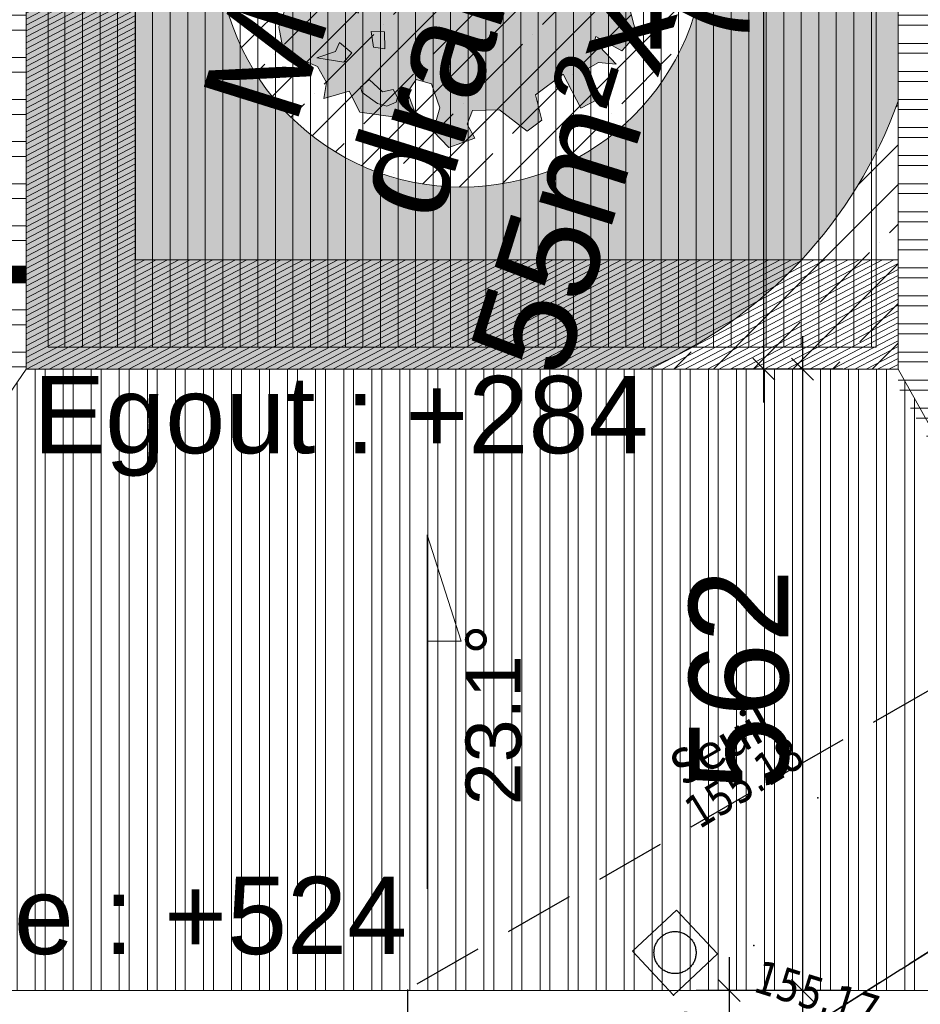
# Model space of a CAD drawing. Header units: millimetres. Extents: x 24647 to 200269, y -67453 to 4484.
# Tile 196 of 231: x 39004 to 39819, y -51219 to -50328. Entities that reach past the tile are written whole.
import ezdxf
from ezdxf.enums import TextEntityAlignment as Align
from ezdxf.lldxf.tags import DXFTag

# ---------------------------------------------------------------- set-up
doc = ezdxf.new("R2010")
doc.units = ezdxf.units.MM
for name, pattern in [('ACAD_ISO02W100', [15, 12, -3]), ('CACHE2', [4.762499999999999, 3.175, -1.5875]), ('Continue', [1, 1, 0])]:
    doc.linetypes.add(name, pattern=pattern)
doc.layers.get('0').update_dxf_attribs({"lineweight": 9})
doc.layers.add('- Poly 02', color=7, linetype='Continuous', lineweight=13, true_color=0x51879e, plot=False)
doc.layers.add('0_Construction 1', color=80, linetype='Continuous', lineweight=13, plot=False)
for name, color, linetype, lineweight in [('0_Cotes 500', 137, 'Continuous', 5), ('0H_Végétation', 73, 'Continuous', 9), ('D_Murs', 13, 'CACHE2', 35), ('P_Texte Repère', 63, 'Continuous', 13), ('P_Trait tres fin', 151, 'Continuous', 9), ('P_Trait Vu', 125, 'Continuous', 20), ('P_Voirie', 41, 'Continuous', 15), ('P_Végétation', 76, 'Continuous', 5), ('PH_V_Bardage Metal', 55, 'Continuous', 9), ('Textmult Gd', 36, 'Continuous', 13)]:
    doc.layers.add(name, color=color, linetype=linetype, lineweight=lineweight)
for name, color, linetype in [('Assa_sym_A', 7, 'Continue'), ('Bati_leg', 7, 'Continue'), ('Topo_ptco', 7, 'Continue'), ('Topo_ptco_alt', 3, 'Continue')]:
    doc.layers.add(name, color=color, linetype=linetype)
doc.layers.add('Hach Ombre', color=7, linetype='Continuous', lineweight=13, true_color=0x303030)
doc.layers.add('R_EP_H', color=7, linetype='EAUX_PLUVIALES', lineweight=18, true_color=0x263b9c)
doc.styles.add('Agency Style', font='arial.ttf')
doc.styles.add('Legend', font='calibri.ttf')
doc.styles.get("Standard").update_dxf_attribs({"font": 'GOTHIC.TTF'})
doc.styles.add('Verdana 1.0', font='verdana.ttf', dxfattribs={"width": 0.8, "height": 0.2})
tags = doc.linetypes.add('EAUX_PLUVIALES', pattern='A,12,-5,["EP",Standard,S=2.54,R=0,X=-2.54,Y=-1.27],-5', length=22).pattern_tags.tags
tags[6] = DXFTag(74, 10)
doc.dimstyles.new('Cotes 500', dxfattribs={"dimtxt": 90, "dimasz": 20, "dimexe": 30, "dimexo": 50, "dimgap": 10, "dimtad": 1, "dimdec": 0, "dimzin": 9, "dimdsep": 46, "dimtxsty": 'Standard', "dimblk": 'OBLIQUE', "dimcen": -25, "dimdle": 30, "dimazin": 0, "dimtfac": 1, "dimtdec": 0, "dimtix": 1, "dimtmove": 0, "dimatfit": 3, "dimldrblk": 'SMALL', "dimfxl": 100, "dimfxlon": 1, "dimarcsym": 0})

# ---------------------------------------------------------------- blocks, each defined once
blk = doc.blocks.new('_Oblique')
at = {"color": 0, "linetype": 'ByBlock', "lineweight": -2}
blk.add_line((-0.5, -0.5), (0.5, 0.5), dxfattribs=at)
blk = doc.blocks.new('*D567')
at = {"layer": '0_Cotes 500', "color": 0, "lineweight": -2, "transparency": 16777216}
for p, q in [((38623.9738362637, -51256.5090824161), (38623.9738362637, -51368.568559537)), ((40113.81331001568, -51256.50908241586), (40113.81331001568, -51368.568559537)), ((38593.9738362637, -51338.568559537), (40143.81331001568, -51338.568559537))]:
    blk.add_line(p, q, dxfattribs=at)
at = {"layer": 'Defpoints', "color": 0, "transparency": 16777216}
for p in [(38623.9738362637, -51206.5090824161), (40113.81331001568, -51206.50908241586), (40113.81331001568, -51338.568559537)]:
    blk.add_point(p, dxfattribs=at)
at = {"layer": '0_Cotes 500', "color": 0, "lineweight": -2, "transparency": 16777216, "xscale": 20, "yscale": 20, "zscale": 20, "rotation": 180}
blk.add_blockref('_Oblique', (38623.9738362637, -51338.568559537), dxfattribs=at)
at = {"layer": '0_Cotes 500', "color": 0, "lineweight": -2, "transparency": 16777216, "xscale": 20, "yscale": 20, "zscale": 20}
blk.add_blockref('_Oblique', (40113.81331001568, -51338.568559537), dxfattribs=at)
at = {"layer": '0_Cotes 500', "color": 0, "transparency": 16777216, "insert": (39368.89357313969, -51281.30479339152), "char_height": 90, "attachment_point": 5}
blk.add_mtext('1490', dxfattribs=at)
blk = doc.blocks.new('_Small')
at = {"color": 0, "linetype": 'ByBlock', "lineweight": -2}
blk.add_circle((0, 0), 0.25, dxfattribs=at)
blk = doc.blocks.new('*D565')
at = {"layer": '0_Cotes 500', "color": 0, "lineweight": -2, "transparency": 16777216}
for p, q in [((39712.60686598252, -50614.18002926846), (39712.60686598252, -51236.50911205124)), ((39749.12215180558, -50644.18002926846), (39682.60686598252, -50644.18002926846)), ((39749.12215180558, -51206.50911205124), (39682.60686598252, -51206.50911205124))]:
    blk.add_line(p, q, dxfattribs=at)
at = {"layer": 'Defpoints', "color": 0, "transparency": 16777216}
for p in [(39799.12215180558, -50644.18002926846), (39712.60686598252, -51206.50911205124), (39799.12215180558, -51206.50911205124)]:
    blk.add_point(p, dxfattribs=at)
at = {"layer": '0_Cotes 500', "color": 0, "lineweight": -2, "transparency": 16777216, "xscale": 20, "yscale": 20, "zscale": 20}
for p, rotation in [((39712.60686598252, -50644.18002926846), 90), ((39712.60686598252, -51206.50911205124), 270)]:
    blk.add_blockref('_Oblique', p, dxfattribs=dict(at, rotation=rotation))
at = {"layer": '0_Cotes 500', "color": 0, "transparency": 16777216, "insert": (39655.34309983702, -50925.34457065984), "char_height": 90, "attachment_point": 5, "rotation": 90}
blk.add_mtext('562', dxfattribs=at)
blk = doc.blocks.new('*D566')
at = {"layer": '0_Cotes 500', "color": 0, "lineweight": -2, "transparency": 16777216}
for p, q in [((39646.12255752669, -51176.50908241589), (39646.12255752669, -51592.5175104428)), ((39714.12215180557, -51206.50908241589), (39616.12255752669, -51206.50908241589)), ((39682.63784334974, -51562.5175104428), (39616.12255752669, -51562.5175104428))]:
    blk.add_line(p, q, dxfattribs=at)
at = {"layer": 'Defpoints', "color": 0, "transparency": 16777216}
for p in [(39764.12215180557, -51206.50908241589), (39646.12255752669, -51562.5175104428), (39732.63784334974, -51562.5175104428)]:
    blk.add_point(p, dxfattribs=at)
at = {"layer": '0_Cotes 500', "color": 0, "lineweight": -2, "transparency": 16777216, "xscale": 20, "yscale": 20, "zscale": 20}
for p, rotation in [((39646.12255752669, -51206.50908241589), 90), ((39646.12255752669, -51562.5175104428), 270)]:
    blk.add_blockref('_Oblique', p, dxfattribs=dict(at, rotation=rotation))
at = {"layer": '0_Cotes 500', "color": 0, "transparency": 16777216, "insert": (39588.85879138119, -51384.51329642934), "char_height": 90, "attachment_point": 5, "rotation": 90}
blk.add_mtext('356', dxfattribs=at)
blk = doc.blocks.new('Arbre dessus-Divers (3)')
at = {"true_color": 0xffffff, "transparency": 33554610}
h = blk.add_hatch(color=7, dxfattribs=at)
h.dxf.hatch_style = 1
h.paths.add_polyline_path([(267.7208863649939, -9.861957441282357), (283.9769412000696, 17.34390003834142), (292.9756085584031, 44.35500859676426), (272.8907585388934, 68.12478772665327), (245.4165424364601, 96.61804746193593), (256.8143461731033, 123.6935358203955), (256.0305220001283, 152.9030209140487), (243.263037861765, 176.8691584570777), (196.9492939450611, 180.4880982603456), (187.5595192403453, 168.0517430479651), (172.6580383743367, 179.8362526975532), (183.7890929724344, 219.0889675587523), (158.7800025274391, 245.1874923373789), (116.9977822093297, 261.1124182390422), (100.29064162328, 248.4797046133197), (58.6343890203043, 261.9471252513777), (50.92430631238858, 276.3854985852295), (28.30995083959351, 304.9491490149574), (-3.234290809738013, 301.7018086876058), (0.203397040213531, 265.3009254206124), (-3.47992257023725, 221.3863178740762), (-25.37204179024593, 220.7988521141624), (-29.14085856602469, 271.7760982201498), (-51.42569462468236, 285.8233642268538), (-97.60906941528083, 284.5840529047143), (-96.6288868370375, 248.0572019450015), (-88.72405520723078, 226.3614411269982), (-100.3781957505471, 206.6017091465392), (-127.2649460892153, 213.2028496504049), (-120.5290350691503, 232.8306030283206), (-128.1131500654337, 244.8114710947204), (-169.6990119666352, 253.4190311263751), (-204.8006055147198, 203.7995779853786), (-228.8955026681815, 195.8303665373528), (-262.5061422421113, 177.8823051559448), (-263.8623257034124, 138.9519164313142), (-250.6421463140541, 100.3526566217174), (-257.1756880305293, 70.94681312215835), (-281.0098469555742, 53.2610994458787), (-297.6526077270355, 38.22924946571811), (-304.0617912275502, 6.42587909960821), (-288.7032137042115, -22.39249866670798), (-259.5537070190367, -21.61028399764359), (-251.9052122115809, -35.99028842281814), (-276.1304784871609, -39.10124874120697), (-280.4028733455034, -61.06375865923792), (-287.2675439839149, -75.89323933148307), (-278.4441176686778, -134.0574822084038), (-258.7503749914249, -143.2525079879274), (-241.7808866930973, -140.3962749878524), (-223.9648039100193, -169.0886850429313), (-225.5757146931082, -200.7632958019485), (-207.627653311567, -234.3739353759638), (-151.5913962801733, -240.1928612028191), (-131.6369153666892, -259.1043892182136), (-128.5243455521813, -283.3896338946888), (-95.21309697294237, -261.2193212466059), (-70.09496305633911, -286.6834556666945), (-16.85055920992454, -277.9320295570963), (-9.402824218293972, -282.5939222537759), (12.23456767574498, -274.7506785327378), (9.508703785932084, -262.6394413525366), (-10.6421355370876, -236.4105474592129), (-3.97221381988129, -214.3236793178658), (20.31904175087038, -213.6718337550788), (43.05936495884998, -244.6929894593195), (44.03793804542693, -281.1598620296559), (73.64454136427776, -297.4115154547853), (107.0004536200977, -272.207676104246), (89.50948886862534, -255.6309046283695), (91.38113786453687, -233.672796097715), (129.9204192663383, -220.4542262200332), (179.0244068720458, -238.5835395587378), (195.4708092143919, -216.2343236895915), (175.1252209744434, -182.7480423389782), (205.5633123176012, -140.5163457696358), (246.0873173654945, -181.4109458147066), (266.9089062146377, -160.7780463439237), (239.0495936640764, -120.1707575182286), (250.8984831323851, -107.6684130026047), (277.4585059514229, -102.0939365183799), (235.5415151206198, -78.91001365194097), (235.3451566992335, -71.59264777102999), (279.3301549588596, -80.13582799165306), (293.1226936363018, -50.5952139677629)])
for p, q in [((-121.4453396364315, 3.043333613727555), (-102.3390627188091, 15.74042705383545)), ((-102.3390627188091, 15.74042705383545), (-82.38297230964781, -3.231079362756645)), ((-106.0223823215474, -28.17418050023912), (-121.4453396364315, 3.043333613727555)), ((-24.22050166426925, -7.555909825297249), (-5.180214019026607, 7.600298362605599)), ((-5.180214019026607, 7.600298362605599), (4.929005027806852, -6.773695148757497)), ((-82.38297230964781, -3.231079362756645), (-106.0223823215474, -28.17418050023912)), ((-82.38297230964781, -3.231079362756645), (-82.38297230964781, -3.231079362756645)), ((4.929005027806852, -6.773695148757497), (-24.22050166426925, -7.555909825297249)), ((4.929005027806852, -6.773695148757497), (-24.22050166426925, -7.555909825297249)), ((-24.22050166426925, -7.555909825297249), (4.929005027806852, -6.773695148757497)), ((4.929005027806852, -6.773695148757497), (4.929005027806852, -6.773695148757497)), ((4.929005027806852, -6.773695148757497), (4.929005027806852, -6.773695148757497)), ((-154.6098562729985, -114.2885241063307), (-119.0555674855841, -79.30219322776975)), ((-111.6034311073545, -86.36483176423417), (-130.1882315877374, -118.4949296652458)), ((-119.0555674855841, -79.30219322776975), (-111.6034311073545, -86.36483176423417)), ((-225.3031802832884, -90.13617559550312), (-208.1989214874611, -94.53893956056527)), ((-222.3165781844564, -111.9639150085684), (-225.3031802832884, -90.13617559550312)), ((-208.1989214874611, -94.53893956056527), (-205.4130791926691, -106.6485672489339)), ((-205.4130791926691, -106.6485672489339), (-222.3165781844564, -111.9639150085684)), ((-205.4130791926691, -106.6485672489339), (-205.4130791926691, -106.6485672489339)), ((-153.8920214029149, -141.0388944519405), (-154.6098562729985, -114.2885241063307)), ((-130.1882315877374, -118.4949296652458), (-117.5555179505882, -135.2020702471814)), ((-130.1882315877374, -118.4949296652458), (-130.1882315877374, -118.4949296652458)), ((-117.2947797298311, -144.9185724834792), (-153.8920214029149, -141.0388944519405)), ((-117.5555179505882, -135.2020702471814), (-117.2947797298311, -144.9185724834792)), ((-90.39288745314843, -165.5043392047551), (-71.09025211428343, -160.1246116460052)), ((-71.09025211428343, -160.1246116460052), (-63.11943117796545, -184.2794872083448)), ((-80.08891947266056, -187.1357202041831), (-90.39288745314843, -165.5043392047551)), ((-63.11943117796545, -184.2794872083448), (-80.08891947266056, -187.1357202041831)), ((-80.08891947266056, -187.1357202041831), (-80.08891947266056, -187.1357202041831)), ((-132.942215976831, -210.4618996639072), (-130.8742085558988, -195.8211570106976)), ((-130.8742085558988, -195.8211570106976), (-108.7813295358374, -204.9518029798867)), ((-108.7813295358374, -204.9518029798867), (-115.5816203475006, -222.1804200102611)), ((-156.7763749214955, -228.1476133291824), (-132.942215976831, -210.4618996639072)), ((-115.5816203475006, -222.1804200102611), (-156.7763749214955, -228.1476133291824)), ((-156.7763749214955, -228.1476133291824), (-156.7763749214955, -228.1476133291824)), ((-80.79164787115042, -250.4173429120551), (-71.46625297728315, -235.5818513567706)), ((-71.46625297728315, -235.5818513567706), (-46.84826988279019, -247.1056227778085)), ((-75.73703834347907, -257.6043396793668), (-80.79164787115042, -250.4173429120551)), ((-80.79164787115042, -250.4173429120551), (-80.79164787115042, -250.4173429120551)), ((-46.84826988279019, -247.1056227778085), (-32.46987494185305, -239.3971495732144)), ((-32.46987494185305, -239.3971495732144), (-22.49263449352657, -248.8529135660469)), ((-22.49263449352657, -248.8529135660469), (-22.29627607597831, -256.1702794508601)), ((-48.72592978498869, -266.6030070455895), (-75.73703834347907, -257.6043396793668)), ((-34.15117644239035, -266.2118997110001), (-48.72592978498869, -266.6030070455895)), ((-22.29627607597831, -256.1702794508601), (-34.15117644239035, -266.2118997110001))]:
    blk.add_line(p, q)
at = {"lineweight": 13}
blk.add_lwpolyline([(267.7208863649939, -9.861957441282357), (283.9769412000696, 17.34390003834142), (292.9756085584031, 44.35500859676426), (292.9756085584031, 44.35500859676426), (272.8907585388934, 68.12478772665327), (245.4165424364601, 96.61804746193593), (256.8143461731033, 123.6935358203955), (256.0305220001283, 152.9030209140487), (243.263037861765, 176.8691584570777), (196.9492939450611, 180.4880982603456), (187.5595192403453, 168.0517430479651), (172.6580383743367, 179.8362526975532), (183.7890929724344, 219.0889675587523), (158.7800025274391, 245.1874923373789), (116.9977822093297, 261.1124182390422), (100.29064162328, 248.4797046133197), (58.6343890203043, 261.9471252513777), (50.92430631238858, 276.3854985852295), (28.30995083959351, 304.9491490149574), (-3.234290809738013, 301.7018086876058), (0.203397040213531, 265.3009254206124), (-3.47992257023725, 221.3863178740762), (-25.37204179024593, 220.7988521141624), (-29.14085856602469, 271.7760982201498), (-51.42569462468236, 285.8233642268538), (-97.60906941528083, 284.5840529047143), (-96.6288868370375, 248.0572019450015), (-88.72405520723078, 226.3614411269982), (-100.3781957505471, 206.6017091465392), (-127.2649460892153, 213.2028496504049), (-120.5290350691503, 232.8306030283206), (-128.1131500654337, 244.8114710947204), (-169.6990119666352, 253.4190311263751), (-204.8006055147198, 203.7995779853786), (-228.8955026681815, 195.8303665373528), (-262.5061422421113, 177.8823051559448), (-263.8623257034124, 138.9519164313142), (-250.6421463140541, 100.3526566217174), (-257.1756880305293, 70.94681312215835), (-281.0098469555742, 53.2610994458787), (-297.6526077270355, 38.22924946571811), (-304.0617912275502, 6.42587909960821), (-288.7032137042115, -22.39249866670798), (-259.5537070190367, -21.61028399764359), (-251.9052122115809, -35.99028842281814), (-276.1304784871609, -39.10124874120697), (-280.4028733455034, -61.06375865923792), (-287.2675439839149, -75.89323933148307), (-278.4441176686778, -134.0574822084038), (-258.7503749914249, -143.2525079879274), (-241.7808866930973, -140.3962749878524), (-223.9648039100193, -169.0886850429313), (-225.5757146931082, -200.7632958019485), (-207.627653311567, -234.3739353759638), (-151.5913962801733, -240.1928612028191), (-131.6369153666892, -259.1043892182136), (-128.5243455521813, -283.3896338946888), (-95.21309697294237, -261.2193212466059), (-70.09496305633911, -286.6834556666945), (-16.85055920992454, -277.9320295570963), (-9.402824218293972, -282.5939222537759), (12.23456767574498, -274.7506785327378), (9.508703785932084, -262.6394413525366), (-10.6421355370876, -236.4105474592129), (-3.97221381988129, -214.3236793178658), (20.31904175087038, -213.6718337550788), (43.05936495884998, -244.6929894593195), (44.03793804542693, -281.1598620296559), (73.64454136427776, -297.4115154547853), (107.0004536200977, -272.207676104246), (89.50948886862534, -255.6309046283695), (91.38113786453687, -233.672796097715), (129.9204192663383, -220.4542262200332), (179.0244068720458, -238.5835395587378), (195.4708092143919, -216.2343236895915), (175.1252209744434, -182.7480423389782), (205.5633123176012, -140.5163457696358), (246.0873173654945, -181.4109458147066), (266.9089062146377, -160.7780463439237), (239.0495936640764, -120.1707575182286), (250.8984831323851, -107.6684130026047), (277.4585059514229, -102.0939365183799), (235.5415151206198, -78.91001365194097), (235.3451566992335, -71.59264777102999), (279.3301549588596, -80.13582799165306), (293.1226936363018, -50.5952139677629), (267.7208863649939, -9.861957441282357), (283.9769412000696, 17.34390003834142), (283.9769412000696, 17.34390003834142)], dxfattribs=at)
blk.add_point((-0.1256045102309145, 0.4133015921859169))
blk = doc.blocks.new('*D683')
at = {"layer": '0_Cotes 500', "color": 0, "lineweight": -2, "transparency": 16777216}
for p, q in [((39677.60686598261, -50674.18002926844), (39677.60686598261, -49845.52223479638)), ((39749.1221518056, -49875.52223479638), (39647.60686598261, -49875.52223479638)), ((39749.12215180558, -50644.18002926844), (39647.60686598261, -50644.18002926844))]:
    blk.add_line(p, q, dxfattribs=at)
at = {"layer": 'Defpoints', "color": 0, "transparency": 16777216}
for p in [(39677.60686598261, -49875.52223479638), (39799.1221518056, -49875.52223479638), (39799.12215180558, -50644.18002926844)]:
    blk.add_point(p, dxfattribs=at)
at = {"layer": '0_Cotes 500', "color": 0, "lineweight": -2, "transparency": 16777216, "xscale": 20, "yscale": 20, "zscale": 20}
for p, rotation in [((39677.60686598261, -49875.52223479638), 90), ((39677.60686598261, -50644.18002926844), 270)]:
    blk.add_blockref('_Oblique', p, dxfattribs=dict(at, rotation=rotation))
at = {"layer": '0_Cotes 500', "color": 0, "transparency": 16777216, "insert": (39620.34309983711, -50259.8511320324), "char_height": 90, "attachment_point": 5, "rotation": 90}
blk.add_mtext('770', dxfattribs=at)
blk = doc.blocks.new('Topo_Ptco')
at = {"color": 0}
blk.add_point((0, 0), dxfattribs=at)
at = {"layer": 'Topo_ptco_alt', "style": 'Verdana 1.0', "width": 0.8}
blk.add_attdef('ALT', text='', height=0.3, dxfattribs=at).set_placement((0.1, -0.1), align=Align.TOP_LEFT)
blk = doc.blocks.new('Assa_Reg_Car')
at = {"color": 7, "linetype": 'ByBlock', "lineweight": -2}
for p, q in [((0, 0), (0, 1)), ((0, 1), (1, 1)), ((1, 1), (1, 0)), ((1, 0), (0, 0))]:
    blk.add_line(p, q, dxfattribs=at)
blk.add_circle((0.5, 0.5), 0.3500000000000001, dxfattribs=at)
blk = doc.blocks.new('plantopo')
at = {"layer": 'Bati_leg', "flags": 128}
blk.add_lwpolyline([(1270633.097037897, 7266625.180513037), (1270637.354866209, 7266630.199266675)], dxfattribs=at)
at = {"layer": 'Assa_sym_A', "xscale": 0.5444405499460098, "yscale": 0.5444405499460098, "rotation": 60.51113715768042}
blk.add_blockref('Assa_Reg_Car', (1270633.144351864, 7266626.631694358, 155.1718845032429), dxfattribs=at)
at = {"layer": 'Topo_ptco'}
ref = blk.add_blockref('Topo_Ptco', (1270633.856803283, 7266628.725444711, 155.1760222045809), dxfattribs=at)
ref.add_attrib('ALT', '155.18', dxfattribs={"layer": 'Topo_ptco_alt', "height": 0.3, "rotation": 48.93525460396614, "style": 'Verdana 1.0', "width": 0.8}).set_placement((1270632.688111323, 7266628.323514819), align=Align.TOP_LEFT)
ref = blk.add_blockref('Topo_Ptco', (1270633.704096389, 7266627.27897467, 155.1723206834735), dxfattribs=at)
ref.add_attrib('ALT', '155.17', dxfattribs={"layer": 'Topo_ptco_alt', "height": 0.3, "style": 'Verdana 1.0', "width": 0.8}).set_placement((1270633.80409639, 7266627.17897467, 155.1723206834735), align=Align.TOP_LEFT)
for p in [(1270633.704096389, 7266627.27897467, 155.1723206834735), (1270633.412355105, 7266627.105603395)]:
    blk.add_blockref('Topo_Ptco', p, dxfattribs=at)
ref = blk.add_blockref('Topo_Ptco', (1270633.144351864, 7266626.631694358, 155.1901902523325), dxfattribs=at)
ref.add_attrib('ALT', '155.19', dxfattribs={"layer": 'Topo_ptco_alt', "height": 0.3, "style": 'Verdana 1.0', "width": 0.8}).set_placement((1270633.244351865, 7266626.531694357, 155.1901902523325), align=Align.TOP_LEFT)
at = {"style": 'Legend'}
blk.add_text('Seuil', height=0.3200000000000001, rotation=47.14924627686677, dxfattribs=at).set_placement((1270632.667567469, 7266628.459330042))

msp = doc.modelspace()

# ---------------------------------------------------------------- hatches: boundary and pattern name
at = {"layer": '0H_Végétation', "transparency": 33554687}
h = msp.add_hatch(dxfattribs=at)
h.set_pattern_fill('ANSI35', color=256, scale=8)
h.set_pattern_definition([(117.6124533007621, (-14100.4013960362, 36322.35056197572), (-45.01402530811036, -23.54522298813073), []), (117.6124533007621, (-14089.6669902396, 36356.63020093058), (-45.01402530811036, -23.54522298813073), [63.5, -12.7, 0, -12.7])])
h.paths.add_polyline_path([(35579.31726855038, -47738.67396938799), (35588.00621419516, -48667.17466354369), (37213.10873679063, -48667.17466354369), (37213.10873679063, -47757.40651264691), (38326.83027071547, -47497.75754728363), (37922.66903871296, -45764.17441272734), (37928.33732479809, -45728.07289707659), (37951.84082013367, -45699.83248198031), (37978.85743731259, -45686.63409149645), (39255.72551536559, -45256.4337171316), (39325.92756849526, -45226.78499364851), (39369.44403475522, -45179.59355425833), (39376.44286739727, -45156.52576635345), (39381.53090655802, -44638.45559179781), (38660.40960437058, -44758.59454083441)])
h.paths.add_polyline_path([(43747.74493348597, -46989.08360755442), (41535.08687437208, -48277.1195365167), (41531.38914061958, -49719.95940652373), (43259.53034920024, -49723.25034072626), (43259.53034817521, -50953.48333529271), (42925.97971332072, -51562.14963185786), (44921.5747059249, -52661.74721877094), (46802.48995596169, -50037.62994241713), (44770.29738795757, -48668.21891677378)])
edge = h.paths.add_edge_path()
edge.add_line((38296.05593561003, -56898.81771841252), (41532.00195437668, -58639.47368872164))
edge.add_line((41532.00195437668, -58639.47368872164), (42181.14759474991, -57586.77474176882))
edge.add_line((42181.14759474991, -57586.77474176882), (42480.22229659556, -56961.36045587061))
edge.add_line((42480.22229659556, -56961.36045587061), (42623.25565844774, -56617.47270023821))
edge.add_line((42623.25565844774, -56617.47270023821), (42257.41969317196, -56357.34436953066))
edge.add_line((42257.41969317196, -56357.34436953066), (42513.41507440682, -56115.20189275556))
edge.add_line((42513.41507440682, -56115.20189275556), (43335.68845653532, -54700.78819274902))
edge.add_line((43335.68845653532, -54700.78819274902), (42659.29336371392, -54310.07780080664))
edge.add_line((42659.29336371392, -54310.07780080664), (42667.03123021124, -54234.62595069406))
edge.add_line((42667.03123021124, -54234.62595069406), (42844.75524002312, -53913.06872475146))
edge.add_line((42844.75524002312, -53913.06872475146), (43496.3307338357, -52755.00152790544))
edge.add_arc((43801.17645288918, -52948.21126534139), 360.9167702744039, 70.85112709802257, 147.6336754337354, ccw=False)
edge.add_line((43919.5657486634, -52607.26421708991), (44620.54589164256, -52993.68338572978))
edge.add_line((44620.54589164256, -52993.68338572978), (44674.98946946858, -53031.97510039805))
edge.add_line((44674.98946946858, -53031.97510039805), (44757.69000738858, -53151.55726110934))
edge.add_line((44757.69000738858, -53151.55726110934), (44874.47375553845, -53248.31310856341))
edge.add_line((44874.47375553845, -53248.31310856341), (44864.13049846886, -53269.61260747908))
edge.add_line((44864.13049846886, -53269.61260747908), (44874.64488762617, -53284.91604304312))
edge.add_line((44874.64488762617, -53284.91604304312), (44445.26969021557, -54169.9403887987))
edge.add_line((44445.26969021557, -54169.9403887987), (43972.22375571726, -55145.0901981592))
edge.add_line((43972.22375571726, -55145.0901981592), (43913.96320757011, -55291.41193301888))
edge.add_line((43913.96320757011, -55291.41193301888), (43820.17129617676, -55526.97091121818))
edge.add_line((43820.17129617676, -55526.97091121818), (43755.88781223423, -55688.419287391))
edge.add_line((43755.88781223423, -55688.419287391), (43727.79283199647, -55758.98000780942))
edge.add_line((43727.79283199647, -55758.98000780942), (43412.65708291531, -56550.445433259))
edge.add_line((43412.65708291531, -56550.445433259), (42853.09041005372, -57955.80066835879))
edge.add_line((42853.09041005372, -57955.80066835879), (42433.86025464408, -59106.17664034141))
edge.add_line((42433.86025464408, -59106.17664034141), (38295.35714077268, -60925.14784341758))
edge.add_line((38295.35714077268, -60925.14784341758), (38296.05593561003, -56898.81771841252))
edge = h.paths.add_edge_path(flags=17)
edge.add_arc((41157.99255907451, -54434.47225098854), 800.666295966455, 42.18674468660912, 115.1752589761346)
edge.add_line((40817.39829528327, -53709.86058604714), (39585.14532731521, -54402.20425527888))
edge.add_arc((39340.22934650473, -53966.29582183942), 500.0000000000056, 239.7912631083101, 299.32953749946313, ccw=False)
edge.add_line((39088.65348055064, -54398.39486565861), (38796.43281385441, -54228.25871672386))
edge.add_arc((38695.80246747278, -54401.09833425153), 199.9999999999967, 59.79126310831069, 180)
edge.add_line((38495.80246747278, -54401.09833425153), (38495.80246747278, -55284.65305291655))
edge.add_arc((38995.80246747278, -55284.65305291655), 500, 180, 239.6720561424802)
edge.add_line((38743.32814125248, -55716.22774471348), (39239.74207663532, -56006.63349890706))
edge.add_arc((39787.19322020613, -54938.66448183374), 1200.108568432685, 242.8598884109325, 330.2439322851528)
edge.add_line((40829.06298488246, -55534.28849870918), (41751.25424033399, -53896.78545081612))
h = msp.add_hatch(dxfattribs=at)
h.set_pattern_fill('ANSI35', color=256, scale=8)
h.set_pattern_definition([(45.00000000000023, (-817.4882917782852, -8187.799174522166), (-35.92102448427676, 35.92102448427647), []), (45.00000000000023, (-781.5672517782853, -8187.799174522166), (-35.92102448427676, 35.92102448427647), [63.5, -12.7, 0, -12.7])])
edge = h.paths.add_edge_path()
edge.add_line((39009.5565734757, -49875.52223479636), (39009.5565734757, -50113.48320282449))
edge.add_arc((39403.78831843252, -50259.07613203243), 420.2570282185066, 114.12372196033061, 159.730409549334, ccw=False)
edge.add_line((39232.02575649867, -49875.52223479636), (39009.5565734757, -49875.52223479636))
edge = h.paths.add_edge_path()
edge.add_line((39799.12215180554, -49875.52223479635), (39575.55088036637, -49875.52223479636))
edge.add_arc((39403.7883184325, -50259.07613203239), 420.2570282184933, 19.831338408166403, 65.87627803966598, ccw=False)
edge.add_line((39799.12215180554, -50116.50288784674), (39799.12215180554, -49875.52223479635))
edge = h.paths.add_edge_path()
edge.add_line((39572.04692326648, -50644.18002926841), (39799.12215180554, -50644.18002926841))
edge.add_line((39799.12215180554, -50644.18002926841), (39799.12215180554, -50401.64937621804))
edge.add_arc((39403.7883184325, -50259.07613203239), 420.2570282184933, 293.60135540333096, 340.1686615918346, ccw=False)
edge = h.paths.add_edge_path()
edge.add_arc((39403.7883184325, -50259.0761320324), 220.2570282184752, 0, 360)
at = {"layer": 'Hach Ombre', "transparency": 33554559}
h = msp.add_hatch(dxfattribs=at)
h.set_pattern_fill('ANSI31', color=256, scale=1.5, angle=-17.38754669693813)
h.set_pattern_definition([(27.61245330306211, (-790.009734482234, -8492.581820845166), (-2.207364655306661, 4.220064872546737), [])])
h.paths.add_polyline_path([(41124.1792165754, -47783.83181938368), (37747.67921657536, -47783.83181938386), (37747.67921657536, -47925.25317562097), (40982.75786033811, -47925.25317562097), (40982.75786033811, -48942.96570174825), (41124.17921657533, -48801.54434551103), (41167.3127302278, -48249.41144954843)])
h.paths.add_polyline_path([(35610.17276168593, -49131.22653122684), (35801.13436590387, -49023.66880913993), (37598.75786033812, -49023.66880914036), (37598.7578603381, -49131.67563306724)])
h.paths.add_polyline_path([(37598.75786033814, -49131.67563306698), (38303.33883535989, -49131.67563306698), (38303.33883535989, -49100.35675101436), (37598.75786033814, -49100.35675101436)])
h.paths.add_polyline_path([(38682.66369910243, -49254.47493437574), (40172.50317285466, -49254.4749343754), (40172.50317285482, -49945.24013885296), (40116.65690790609, -50384.47644849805), (40172.50317285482, -50803.71332260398), (40113.81331001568, -50803.71332260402), (40113.81331001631, -49313.16479721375), (38623.97383626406, -49313.16479721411)])
h.paths.add_polyline_path([(40762.49173572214, -48943.2519387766), (40762.49173572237, -49945.24013885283), (40635.21252828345, -49945.2401405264), (40635.21251510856, -48943.2519387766)])
h.paths.add_polyline_path([(43019.55157862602, -50950.19436636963), (43141.23216836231, -50858.4767271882), (43284.80410036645, -50227.54219721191), (43139.31959557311, -49864.58203348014), (40762.49173572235, -49864.58203348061), (40762.49173615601, -49945.24013885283), (40812.64536462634, -49945.24013885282), (40812.71591677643, -49959.95939919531), (43019.55288633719, -49959.95942957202)])
h.paths.add_polyline_path([(41055.75953720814, -51421.09614760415), (40241.0925174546, -51421.0961476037), (40241.0925174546, -51562.51750384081), (40914.33818097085, -51562.51750384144), (40914.33818097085, -52303.19184172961), (41055.75953736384, -52303.19184172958), (41098.89305086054, -51819.01048118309)])
h.paths.add_polyline_path([(40299.07528668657, -50803.71332260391), (40299.07528668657, -51021.24710574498), (40241.0925174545, -51079.22987497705), (40241.09251745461, -51562.51750216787), (40113.81331001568, -51562.51750384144), (40113.81329684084, -50803.71332260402)])
h.paths.add_polyline_path([(38401.6071989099, -50743.00601881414), (38401.6071989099, -50636.94000163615), (38623.97383626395, -50644.0191148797), (38623.97383626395, -50742.51751145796)])
h.paths.add_polyline_path([(39799.12215180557, -50545.18507990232), (39108.55152284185, -50545.18507990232), (39108.55152284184, -49875.52223479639), (39009.55657347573, -49875.52223479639), (39009.55657347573, -50644.18002926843), (39799.12215180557, -50644.18002926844)], flags=17)
h.paths.add_polyline_path([(38623.97383626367, -51562.51751145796), (40113.81331001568, -51562.51751145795), (40113.81331001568, -51551.31287194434), (38623.97383626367, -51551.31287194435)])
at = {"layer": 'P_Voirie', "true_color": 0xe7e4d0, "transparency": 33554687}
h = msp.add_hatch(color=254, dxfattribs=at)
h.dxf.hatch_style = 1
edge = h.paths.add_edge_path(flags=16)
edge.add_arc((39403.7883184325, -50259.07613203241), 220.2570282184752, 0, 360)
edge = h.paths.add_edge_path()
edge.add_arc((39403.78831843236, -50259.07613203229), 420.2570282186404, 293.6013554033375, 340.1686615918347)
edge.add_line((39799.12215180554, -50401.64937621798), (39799.12215180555, -50116.50288784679))
edge.add_arc((39403.78831843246, -50259.07613203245), 420.2570282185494, 19.83133840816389, 65.87627803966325)
edge.add_line((39575.55088036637, -49875.52223479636), (39232.02575649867, -49875.52223479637))
edge.add_arc((39403.78831843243, -50259.07613203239), 420.2570282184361, 114.1237219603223, 159.7304095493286)
edge.add_line((39009.55657347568, -50113.48320282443), (39009.55657347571, -50644.18002926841))
edge.add_line((39009.55657347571, -50644.18002926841), (39572.04692326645, -50644.18002926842))
h = msp.add_hatch(color=254, dxfattribs=at)
h.dxf.hatch_style = 1
edge = h.paths.add_edge_path(flags=17)
edge.add_line((37255.38381719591, -56067.27317673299), (37125.38381719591, -56197.27317673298))
edge.add_line((37125.38381719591, -56197.27317673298), (37125.20897046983, -51370.37307959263))
edge.add_arc((37190.29639383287, -51370.28329854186), 65.08748528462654, -0.07903327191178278, 180.0790332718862, ccw=False)
edge.add_line((37255.38381719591, -51370.37307959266), (37255.38381719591, -56067.27317673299))
edge = h.paths.add_edge_path(flags=16)
edge.add_line((37320.10322968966, -50369.68336147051), (37320.26668599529, -50431.97708697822))
edge.add_arc((36620.38381719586, -51400.57864074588), 1195.000000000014, 31.184854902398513, 54.14923643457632, ccw=False)
edge.add_line((37642.70770494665, -50781.80657565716), (38018.04033348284, -50554.63263554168))
edge.add_arc((37966.26024435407, -50469.08251941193), 99.9999999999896, 301.1848549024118, 450.1503415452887)
edge.add_line((37965.99784915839, -50369.08286366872), (37320.10610108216, -50370.77765841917))
edge = h.paths.add_edge_path()
edge.add_line((36672.45339302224, -50386.91510718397), (36672.53970075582, -50191.27290681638))
edge.add_line((36672.53970075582, -50191.27290681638), (35472.47315290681, -50192.35675640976))
edge.add_line((35472.47315290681, -50192.35675640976), (35472.47315290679, -50385.57864074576))
edge.add_line((35472.47315290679, -50385.57864074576), (36620.38381719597, -50385.57864074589))
edge.add_arc((36620.38381719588, -51400.57864074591), 1015.000000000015, 87.05943148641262, 89.99999999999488, ccw=False)
edge = h.paths.add_edge_path()
edge.add_line((37320.26668599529, -50431.97708697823), (37320.23077593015, -50418.29164527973))
edge.add_line((37320.23077593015, -50418.29164527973), (36875.86858531, -50418.25866575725))
edge.add_arc((36620.38381719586, -51400.57864074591), 1015.000000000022, 1.0231815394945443e-12, 75.42132716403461, ccw=False)
edge.add_line((37635.38381719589, -51400.57864074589), (37635.38381719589, -56339.71919480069))
edge.add_line((37635.38381719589, -56339.71919480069), (37635.38381719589, -56915.84372566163))
edge.add_arc((42635.38381719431, -56915.84372566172), 4999.999999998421, 180, 189.9703779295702)
edge.add_arc((9080.098549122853, -63029.13273614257), 29107.72840022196, 8.722899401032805, 10.38617490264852, ccw=False)
edge.add_line((37851.1481432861, -58614.77458672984), (37945.85738541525, -59371.65996095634))
edge.add_arc((32984.54756498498, -59992.46980754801), 4999.999999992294, -8.526512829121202e-12, 7.132363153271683, ccw=False)
edge.add_line((37984.54756497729, -59992.46980754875), (37984.54756497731, -61215.51826204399))
edge.add_arc((37884.54756497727, -61215.518262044), 100.0000000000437, -66.20604750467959, 0, ccw=False)
edge.add_line((37924.89243709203, -61307.01848769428), (37795.27057121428, -61364.17220032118))
edge.add_line((37795.27057121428, -61364.17220032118), (37567.2786475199, -61431.15439762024))
edge.add_arc((38346.34371747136, -61527.50073539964), 785.0000000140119, 172.950073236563, 176.6019580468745)
edge.add_line((37562.72386199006, -61480.97201182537), (37547.90579715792, -61730.53247535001))
edge.add_line((37547.90579715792, -61730.53247535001), (37693.57402346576, -61739.18176695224))
edge.add_line((37693.57402346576, -61739.18176695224), (37710.45659316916, -61598.28975517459))
edge.add_line((37710.45659316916, -61598.28975517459), (42254.87623538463, -59597.31238634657))
edge.add_line((42254.87623538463, -59597.31238634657), (42339.46604002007, -59365.19626237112))
edge.add_line((42339.46604002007, -59365.19626237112), (38304.89243709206, -61139.46642654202))
edge.add_arc((38264.5475649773, -61047.96620089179), 99.99999999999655, 180.0000000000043, 293.79395249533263, ccw=False)
edge.add_line((38164.5475649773, -61047.96620089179), (38164.54756497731, -59065.55006112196))
edge.add_arc((33164.54756497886, -59065.55006112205), 4999.99999999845, 0, 9.970377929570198)
edge.add_line((38089.03455478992, -58199.85502985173), (38006.36604677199, -57729.59705505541))
edge.add_arc((42635.38381719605, -56915.84372566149), 4700.000000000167, 179.9999999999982, 189.9703779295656, ccw=False)
edge.add_line((37935.38381719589, -56915.84372566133), (37935.38381719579, -51562.51751145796))
edge.add_line((37935.38381719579, -51562.51751145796), (38295.33883535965, -51562.51751145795))
edge.add_line((38295.33883535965, -51562.51751145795), (38295.33883535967, -50742.51751145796))
edge.add_line((38295.33883535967, -50742.51751145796), (38623.97383626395, -50742.51751145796))
edge.add_line((38623.97383626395, -50742.51751145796), (38623.97383626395, -50418.38840604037))
edge.add_line((38623.97383626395, -50418.38840604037), (38052.43335120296, -50418.34598764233))
edge.add_arc((37966.26024435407, -50469.08251941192), 99.99999999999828, -58.81514509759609, 30.488493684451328, ccw=False)
edge.add_line((38018.04033348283, -50554.6326355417), (37642.70770494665, -50781.80657565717))
edge.add_arc((36620.38381719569, -51400.57864074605), 1195.000000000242, 31.18485490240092, 54.1492364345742)
at = {"layer": 'PH_V_Bardage Metal'}
h = msp.add_hatch(dxfattribs=at)
h.set_pattern_fill('STEEL', color=256, scale=8, angle=45, style=0)
h.set_pattern_definition([(90, (-673.5776159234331, 4997.361820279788), (-25.4, -1.012523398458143e-13), []), (90, (-682.5578720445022, 5006.342076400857), (-25.4, -1.012523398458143e-13), [])])
h.paths.add_polyline_path([(40982.75786033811, -47925.253175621), (37598.7578603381, -47925.25317562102), (37598.75786033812, -48434.25255646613), (40982.75786033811, -48434.25255646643)])
h.paths.add_polyline_path([(39009.55657347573, -50644.18002926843), (38623.97383626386, -51206.50908241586), (40113.81331001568, -51206.50908241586), (39799.12215180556, -50644.18002926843)])
h.paths.add_polyline_path([(40914.33818097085, -52003.56535107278), (40914.33818065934, -51562.51750960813), (38295.3393378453, -51562.51751145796), (38295.33875956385, -52003.56535292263)])
h = msp.add_hatch(dxfattribs=at)
h.set_pattern_fill('STEEL', color=256, scale=12, angle=135, style=0)
h.set_pattern_definition([(180.0000000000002, (-673.5776159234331, 4997.361820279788), (1.456612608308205e-13, -38.09999999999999), []), (180.0000000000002, (-687.0480001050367, 4983.891436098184), (1.456612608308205e-13, -38.09999999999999), [])])
h.paths.add_polyline_path([(38623.97383626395, -51206.50908241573), (39009.55657347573, -50644.18002926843), (39009.55657347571, -49875.52223479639), (38623.97383626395, -49313.16479721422)])
h = msp.add_hatch(dxfattribs=at)
h.set_pattern_fill('STEEL', color=256, scale=8, angle=135, style=0)
h.set_pattern_definition([(180.0000000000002, (-673.5776159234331, 4997.361820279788), (9.769962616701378e-14, -25.4), []), (180.0000000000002, (-682.5578720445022, 4988.381564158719), (9.769962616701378e-14, -25.4), [])])
h.paths.add_polyline_path([(40113.81331001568, -49313.16479721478), (39799.12215180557, -49875.52223479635), (39799.12215180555, -50660.18002926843), (40113.81331001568, -51206.50908241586)])
at = {"layer": 'R_EP_H', "true_color": 0x517ce1}
h = msp.add_hatch(dxfattribs=at)
h.set_pattern_fill('ANSI31', color=163, scale=5, angle=45)
h.set_pattern_definition([(90, (-817.488291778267, -8187.799174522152), (-15.875, -6.217248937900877e-15), [])])
h.paths.add_polyline_path([(37937.39128228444, -51562.51751145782), (38278.63109798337, -51562.51751145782), (38278.63109798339, -56904.75710729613), (37937.39128228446, -56904.75710729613)])
h.paths.add_polyline_path([(39029.55657347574, -50624.18002926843), (39779.12215180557, -50624.18002926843), (39779.12215180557, -49895.52223479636), (39029.55657347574, -49895.52223479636)])
h.paths.add_polyline_path([(42390.55338381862, -41835.18483990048), (43175.33371888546, -43270.9535658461), (43594.55571818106, -44037.92721302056), (44430.97762972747, -44361.51013910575), (44839.05322837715, -44816.56252219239), (43411.6732150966, -45335.06298867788), (40255.95873538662, -42964.97006687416)])

# ---------------------------------------------------------------- linework, layer by layer
at = {"layer": '- Poly 02'}
msp.add_lwpolyline([(39799.12215180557, -50545.18507990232), (39108.55152284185, -50545.18507990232), (39108.55152284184, -49875.52223479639), (39009.55657347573, -49875.52223479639), (39009.55657347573, -50644.18002926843), (39799.12215180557, -50644.18002926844)], close=True, dxfattribs=at)
at = {"layer": '0_Construction 1'}
msp.add_lwpolyline([(38623.97380662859, -49313.16482684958), (40113.81330383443, -49313.16482684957), (40113.81330383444, -51206.50932206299), (38623.9738066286, -51206.50932206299)], close=True, dxfattribs=at)
at = {"layer": '0_Cotes 500'}
msp.add_lwpolyline([(39372.69840952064, -51114.64449749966), (39372.69840952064, -50794.01386985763), (39403.38045907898, -50890.39185783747), (39372.69840952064, -50890.39185783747)], dxfattribs=at)
at = {"layer": 'D_Murs', "lineweight": 25, "ltscale": 20}
msp.add_lwpolyline([(40805.73011249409, -49935.42487065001), (40116.82623510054, -49935.43273029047), (40082.37472565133, -49935.43273029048), (40079.62856968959, -50790.34779276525), (39354.97274657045, -51205.55728267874), (39352.22680116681, -52040.73237945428), (40796.04655659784, -52880.66359318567)], dxfattribs=at)
at = {"layer": 'D_Murs', "lineweight": 25, "ltscale": 20, "elevation": -15561.68964505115}
msp.add_lwpolyline([(40104.25532674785, -50996.08218550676), (39547.95140182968, -51347.78638386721), (39544.41388058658, -52008.40360712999), (40133.21291923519, -52324.59517228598), (40700.43836146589, -51989.72526562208), (40688.08726346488, -51317.83482289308)], close=True, dxfattribs=at)
at = {"layer": 'P_Trait tres fin'}
msp.add_lwpolyline([(39572.04692326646, -50644.18002926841, 0.2060314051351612), (39799.12215180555, -50401.649376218)], format="xyb", dxfattribs=at)
msp.add_circle((39403.7883184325, -50259.0761320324), 220.2570282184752, dxfattribs=at)
at = {"layer": 'P_Trait Vu'}
for points in [[(38623.9738300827, -49313.16482684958), (40113.81330383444, -49313.16482684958), (40113.81330383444, -51206.50911205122), (38623.9738300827, -51206.50911205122)], [(39009.55657347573, -49875.52223479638), (39799.12215180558, -49875.52223479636), (39799.12215180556, -50644.18002926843), (39009.55657347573, -50644.18002926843)]]:
    msp.add_lwpolyline(points, close=True, dxfattribs=at)
for points in [[(39009.55657347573, -50644.18002926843), (38623.97383626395, -51206.50908241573)], [(39799.12215180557, -50644.18002926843), (40113.81331001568, -51206.50908241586)]]:
    msp.add_lwpolyline(points, dxfattribs=at)
at = {"layer": 'P_Voirie', "color": 2, "linetype": 'ACAD_ISO02W100', "ltscale": 5, "true_color": 0xf5ed0a, "const_width": 15}
msp.add_lwpolyline([(36606.08664780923, -52789.04374458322), (36606.08664780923, -51835.53915414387), (37081.48340658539, -51355.56415893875), (37762.22462032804, -51355.56415893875), (38245.12639127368, -50557.86701242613), (39009.55657347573, -50557.86701242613)], dxfattribs=at)
at = {"layer": 'R_EP_H', "ltscale": 20}
msp.add_lwpolyline([(39029.55657347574, -50624.18002926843), (39779.12215180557, -50624.18002926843), (39779.12215180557, -49895.52223479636), (39029.55657347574, -49895.52223479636)], close=True, dxfattribs=at)

# ---------------------------------------------------------------- block references
at = {"xscale": 100, "yscale": 100, "zscale": 100, "rotation": 342.6124533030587}
msp.add_blockref('plantopo', (-338368658.6611443, -655538483.8240203), dxfattribs=at)
at = {"layer": 'P_Végétation', "xscale": 0.5999999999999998, "yscale": 0.5999999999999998, "zscale": 0.5999999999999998, "rotation": 342.6124533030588}
msp.add_blockref('Arbre dessus-Divers (3)', (39403.33936264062, -50259.8511320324), dxfattribs=at)

# ---------------------------------------------------------------- texts
at = {"layer": 'P_Texte Repère', "color": 0, "insert": (39408.26509798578, -50283.46242225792), "char_height": 90, "width": 777.5504024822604, "attachment_point": 5, "rotation": 72.61245330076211, "style": 'Agency Style'}
msp.add_mtext('Massif drainant 55m²x50cm', dxfattribs=at)
at = {"layer": 'Textmult Gd', "char_height": 70, "width": 777.5845526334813, "attachment_point": 5, "style": 'Agency Style'}
for s, insert in [('Egout : +284', (39294.470679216, -50695.78526831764, -15561.68964505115)), ('Faîtage : +524', (39037.84574492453, -51149.17977995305, -15561.68964505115))]:
    msp.add_mtext(s, dxfattribs=dict(at, insert=insert))
at = {"layer": 'Textmult Gd', "insert": (39432.78669175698, -50956.92101647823), "char_height": 50, "width": 777.5845526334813, "attachment_point": 5, "rotation": 90.00000000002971, "style": 'Agency Style'}
msp.add_mtext('23.1°', dxfattribs=at)

# ---------------------------------------------------------------- dimensions: what is measured, and where the dimension line sits
at = {"layer": '0_Cotes 500'}
dim = msp.add_linear_dim(base=(39677.60686598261, -49875.52223479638), p1=(39799.12215180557, -50644.18002926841), p2=(39799.12215180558, -49875.52223479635), angle=90.00000000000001, text='770', dimstyle='Cotes 500', dxfattribs=at)
dim.commit()
dim.dimension.update_dxf_attribs({"geometry": '*D683', "text_midpoint": (39620.34309983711, -50259.8511320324)})
for base, p1, p2, picture, middle in [((39712.60686598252, -51206.50911205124), (39799.12215180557, -50644.18002926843), (39799.12215180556, -51206.50911205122), '*D565', (39655.34309983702, -50925.34457065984)), ((39646.12255752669, -51562.5175104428), (39764.12215180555, -51206.50908241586), (39732.63784334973, -51562.51751044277), '*D566', (39588.85879138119, -51384.51329642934))]:
    dim = msp.add_linear_dim(base=base, p1=p1, p2=p2, angle=90, dimstyle='Cotes 500', dxfattribs=at)
    dim.commit()
    dim.dimension.update_dxf_attribs({"geometry": picture, "text_midpoint": middle})
dim = msp.add_linear_dim(base=(40113.81331001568, -51338.568559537), p1=(38623.9738362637, -51206.5090824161), p2=(40113.81331001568, -51206.50908241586), dimstyle='Cotes 500', dxfattribs=at)
dim.commit()
dim.dimension.update_dxf_attribs({"geometry": '*D567', "text_midpoint": (39368.89357313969, -51281.30479339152)})

doc.saveas('drawing.dxf')
